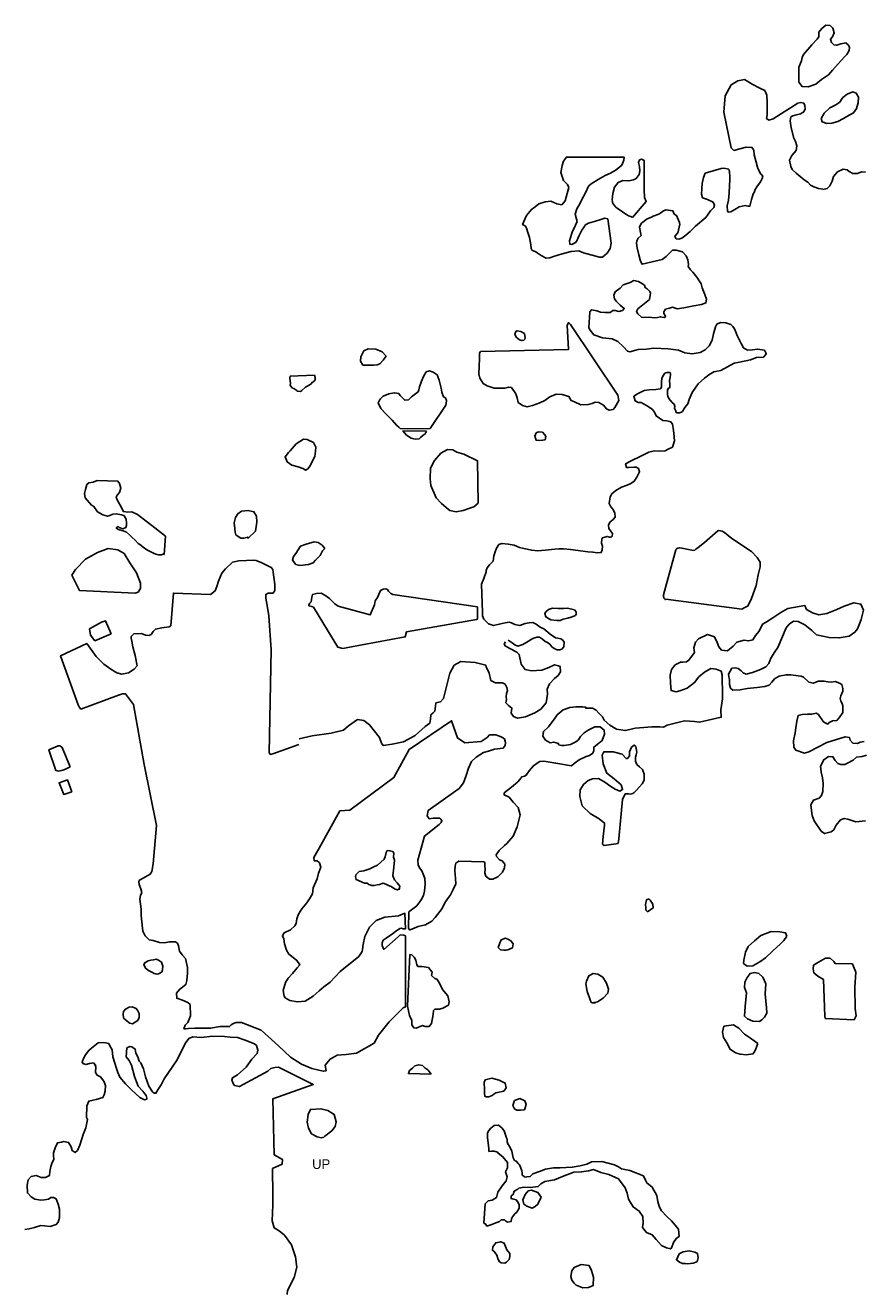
# Model space of a CAD drawing. Extents: x 224146 to 314413, y 726569 to 802583.
# Tile 4 of 5: x 267368 to 288114, y 764320 to 795653. Entities that reach past the tile are written whole.
import ezdxf
from ezdxf.enums import TextEntityAlignment as Align

# ---------------------------------------------------------------- set-up
doc = ezdxf.new("R2010")
doc.units = 0
doc.header["$LTSCALE"] = 800
doc.layers.add('WETLANDS', color=3, linetype='CONTINUOUS')

msp = doc.modelspace()

# ---------------------------------------------------------------- linework, layer by layer
at = {"layer": 'WETLANDS', "color": 0}
for points in [[(286929, 794196), (286742, 794127), (286589, 794140), (286511, 794244), (286510, 794617), (286572, 794770), (286590, 794858), (286623, 794928), (286832, 795170), (286966, 795307), (287005, 795366), (287008, 795484), (287082, 795573), (287181, 795653), (287283, 795652), (287354, 795584), (287388, 795469), (287340, 795365), (287293, 795306), (287315, 795229), (287372, 795172), (287447, 795159), (287549, 795195), (287672, 795216), (287736, 795165), (287766, 795102), (287752, 795025), (287698, 794934), (287631, 794864), (287344, 794546), (287241, 794424), (287067, 794307)], [(287936, 793592), (287979, 793734), (287990, 793872), (287932, 793975), (287843, 794005), (287708, 793949), (287602, 793869), (287562, 793818), (287521, 793746), (287427, 793681), (287277, 793606), (287135, 793479), (287065, 793346), (287086, 793261), (287202, 793225), (287327, 793227), (287477, 793273), (287616, 793343), (287695, 793395), (287864, 793485), (287945, 793598)], [(281781, 790862), (281864, 790259), (281842, 790127), (281763, 790012), (281651, 789912), (281577, 789911), (281180, 790019), (281064, 790065), (280876, 790054), (280653, 789994), (280435, 789927), (280345, 789898), (280256, 789888), (280137, 789956), (280033, 790017), (280002, 790044), (279945, 790069), (279912, 790079), (279887, 790128), (279877, 790217), (279841, 790395), (279791, 790547), (279779, 790607), (279750, 790672), (279702, 790705), (279675, 790719), (279767, 790946), (279892, 791093), (279984, 791154), (280073, 791235), (280230, 791281), (280376, 791297), (280519, 791234), (280643, 791209), (280730, 791304), (280778, 791492), (280818, 791639), (280788, 791712), (280686, 791812), (280620, 792005), (280655, 792183), (280688, 792288), (280757, 792388), (282187, 792386), (282179, 792314), (282126, 792189), (282080, 792148), (281989, 792078), (281852, 791994), (281716, 791933), (281542, 791834), (281370, 791730), (281307, 791667), (281232, 791506), (281139, 791339), (281089, 791233), (281017, 791111), (280978, 790976), (281003, 790885), (281021, 790791), (280982, 790705), (280904, 790527), (280861, 790398), (280835, 790313), (280842, 790234), (280896, 790223), (280999, 790286), (281074, 790448), (281140, 790584), (281200, 790666), (281208, 790679), (281233, 790709), (281307, 790757), (281418, 790788), (281475, 790806), (281583, 790833), (281659, 790858), (281706, 790879)], [(282395, 790891), (282729, 791293), (282688, 791390), (282682, 791580), (282686, 791871), (282685, 792110), (282684, 792306), (282620, 792338), (282570, 792321), (282541, 792252), (282564, 792154), (282578, 792053), (282558, 791957), (282487, 791859), (282421, 791828), (282301, 791799), (282156, 791809), (282037, 791763), (281945, 791644), (281909, 791490), (281889, 791333), (281897, 791281), (281897, 791261), (281927, 791220), (281976, 791155), (282020, 791119), (282109, 791058), (282180, 791013), (282243, 790970), (282295, 790938), (282351, 790915), (282385, 790906)], [(280776, 788229), (280813, 787627), (278633, 787572), (278609, 787537), (278607, 787403), (278589, 787023), (278618, 786912), (278700, 786786), (278794, 786727), (278968, 786669), (279106, 786664), (279236, 786670), (279331, 786693), (279395, 786683), (279505, 786524), (279537, 786428), (279567, 786312), (279675, 786235), (279785, 786207), (279921, 786242), (280103, 786304), (280224, 786366), (280349, 786457), (280507, 786523), (280653, 786512), (280818, 786461), (280879, 786361), (280955, 786330), (281116, 786258), (281298, 786261), (281393, 786285), (281468, 786325), (281558, 786315), (281675, 786249), (281748, 786156), (281816, 786123), (281911, 786143), (281959, 786193), (282053, 786364), (282033, 786495), (280859, 788244), (280848, 788251), (280834, 788271), (280825, 788277), (280807, 788289)], [(279736, 787916), (279721, 788018), (279630, 788072), (279541, 788086), (279508, 788072), (279481, 788009), (279516, 787930), (279599, 787862), (279655, 787848), (279701, 787857), (279725, 787879)], [(276294, 787460), (276198, 787571), (276042, 787636), (275848, 787638), (275747, 787592), (275668, 787441), (275662, 787339), (275722, 787241), (275847, 787239), (275983, 787234), (276073, 787247), (276139, 787269), (276227, 787363)], [(277383, 785671), (277771, 786247), (277783, 786292), (277792, 786364), (277767, 786425), (277714, 786454), (277675, 786565), (277659, 786670), (277628, 786796), (277611, 786869), (277563, 786997), (277458, 787068), (277371, 787100), (277288, 787071), (277231, 786970), (277169, 786839), (277119, 786705), (277108, 786625), (277089, 786580), (276990, 786507), (276922, 786450), (276849, 786382), (276757, 786367), (276646, 786486), (276608, 786536), (276497, 786555), (276363, 786529), (276220, 786471), (276155, 786400), (276133, 786369), (276096, 786307), (276163, 786168), (276279, 786041), (276443, 785878), (276551, 785755), (276609, 785699), (276641, 785671), (277317, 785659)], [(274528, 786987), (273924, 786967), (273910, 786922), (273922, 786846), (273928, 786788), (273922, 786736), (273980, 786672), (274016, 786663), (274086, 786614), (274100, 786592), (274178, 786582), (274207, 786611), (274303, 786696), (274361, 786724), (274432, 786769), (274476, 786814), (274506, 786833), (274543, 786872), (274543, 786917), (274542, 786929)], [(277292, 785600), (276712, 785608), (276799, 785508), (276914, 785430), (277011, 785406), (277111, 785415), (277149, 785443), (277214, 785502), (277261, 785541)], [(280234, 785388), (280249, 785470), (280223, 785514), (280163, 785579), (280067, 785588), (280011, 785558), (279980, 785476), (280006, 785380), (280101, 785373), (280176, 785384)], [(274532, 784972), (274550, 785107), (274553, 785210), (274497, 785326), (274344, 785400), (274251, 785401), (274073, 785293), (273919, 785114), (273878, 785079), (273797, 784966), (273846, 784840), (273967, 784763), (274117, 784724), (274239, 784678), (274311, 784636), (274371, 784676), (274411, 784740)], [(278571, 783817), (278560, 784871), (278218, 785032), (278045, 785085), (277951, 785145), (277815, 785151), (277653, 785059), (277495, 784877), (277395, 784690), (277385, 784422), (277404, 784256), (277536, 783954), (277670, 783811), (277837, 783666), (277875, 783635), (278028, 783609), (278204, 783638), (278368, 783694), (278463, 783727)], [(270804, 782549), (270839, 783000), (270495, 783266), (270143, 783536), (270004, 783606), (269906, 783597), (269795, 783610), (269712, 783767), (269641, 783905), (269616, 783965), (269644, 784022), (269697, 784088), (269728, 784193), (269695, 784307), (269660, 784364), (269145, 784380), (269050, 784342), (268940, 784328), (268894, 784280), (268854, 784155), (268832, 784060), (268845, 783951), (269003, 783771), (269064, 783739), (269155, 783607), (269284, 783530), (269398, 783497), (269463, 783517), (269534, 783549), (269619, 783555), (269751, 783532), (269806, 783515), (269840, 783476), (269864, 783414), (269870, 783336), (269875, 783268), (269858, 783214), (269781, 783183), (269694, 783216), (269666, 783242), (269616, 783208), (269664, 783167), (269790, 783133), (269871, 783099), (269945, 783033), (270010, 782972), (270089, 782902), (270160, 782824), (270228, 782779), (270285, 782731), (270377, 782662), (270472, 782617), (270537, 782584), (270597, 782560), (270620, 782551), (270671, 782540), (270738, 782544), (270771, 782558)], [(272875, 782943), (273063, 783128), (273095, 783347), (273088, 783500), (273024, 783607), (272882, 783638), (272719, 783620), (272623, 783560), (272565, 783469), (272538, 783337), (272551, 783197), (272562, 783099), (272574, 783040), (272607, 783012), (272700, 782951), (272773, 782956), (272872, 782982)], [(270082, 781590), (268710, 781657), (268521, 782034), (268611, 782174), (268861, 782433), (269154, 782596), (269420, 782695), (269660, 782668), (269814, 782572), (269958, 782347), (270122, 782094), (270220, 781841), (270217, 781710), (270157, 781617)], [(274776, 782694), (274715, 782780), (274612, 782849), (274514, 782859), (274314, 782802), (274178, 782759), (274060, 782575), (274008, 782502), (273979, 782410), (274066, 782299), (274157, 782279), (274378, 782298), (274495, 782345), (274550, 782413), (274663, 782521), (274723, 782637)], [(278558, 780946), (278555, 781253), (276462, 781562), (276411, 781585), (276358, 781643), (276329, 781684), (276290, 781698), (276222, 781692), (276155, 781661), (276135, 781597), (276082, 781487), (276025, 781404), (276009, 781304), (275902, 781055), (275109, 781271), (275025, 781326), (274891, 781456), (274782, 781539), (274686, 781589), (274576, 781585), (274478, 781562), (274461, 781492), (274440, 781375), (274412, 781341), (274383, 781306), (274387, 781280), (274459, 781260), (274499, 781248), (275103, 780252), (275193, 780227), (275225, 780224), (275348, 780246), (276771, 780508), (276804, 780638), (278531, 780943)], [(280996, 781131), (280954, 781177), (280784, 781222), (280688, 781212), (280552, 781216), (280410, 781217), (280313, 781190), (280251, 781130), (280221, 781086), (280248, 781003), (280375, 780934), (280529, 780911), (280606, 780915), (280680, 780948), (280791, 780975), (280875, 780998), (280944, 781020), (280981, 781043), (281003, 781077)], [(269494, 780583), (269349, 780907), (269252, 780872), (268958, 780710), (268981, 780550), (269089, 780413)], [(268478, 777293), (268283, 777771), (268268, 777780), (268239, 777802), (268212, 777812), (268177, 777809), (267951, 777715), (268125, 777197), (268160, 777190), (268201, 777185), (268229, 777196), (268296, 777207), (268359, 777233)], [(282037, 775392), (281690, 775340), (281655, 775377), (281671, 775568), (281704, 775846), (281701, 775897), (281566, 776002), (281342, 776140), (281148, 776330), (281088, 776559), (281095, 776720), (281179, 776855), (281298, 776954), (281406, 776994), (281554, 777002), (281709, 776913), (281856, 776805), (281961, 776737), (282077, 776691), (282147, 776727), (282112, 776845), (281943, 776992), (281758, 777132), (281670, 777363), (281641, 777578), (281684, 777665), (281915, 777661), (282135, 777605), (282233, 777497), (282270, 777502), (282317, 777568), (282322, 777666), (282368, 777777), (282432, 777832), (282475, 777792), (282497, 777658), (282481, 777592), (282464, 777535), (282467, 777429), (282500, 777352), (282570, 777291), (282641, 777223), (282682, 777113), (282680, 776963), (282634, 776867), (282562, 776789), (282494, 776717), (282423, 776648), (282398, 776634), (282336, 776615), (282289, 776624), (282209, 776623), (282143, 776485), (282058, 775507)], [(268516, 776671), (268410, 776967), (268205, 776897), (268322, 776604)], [(276620, 774247), (276636, 774338), (276568, 774421), (276500, 774496), (276461, 774595), (276489, 774805), (276500, 774978), (276494, 775007), (276479, 775057), (276490, 775151), (276459, 775198), (276390, 775212), (276324, 775216), (276297, 775172), (276269, 775067), (276247, 775006), (276081, 774856), (275989, 774813), (275891, 774765), (275743, 774718), (275631, 774698), (275546, 774616), (275538, 774567), (275551, 774501), (275761, 774411), (275828, 774410), (275870, 774378), (275945, 774353), (275998, 774352), (276076, 774369), (276133, 774379), (276220, 774408), (276293, 774384), (276356, 774353), (276424, 774330), (276483, 774287), (276519, 774259), (276576, 774245), (276599, 774260), (276616, 774275)], [(282767, 773705), (282904, 773798), (282896, 773893), (282831, 773991), (282794, 774023), (282740, 773998), (282716, 773885), (282723, 773804), (282723, 773765), (282734, 773734)], [(279423, 772809), (279439, 772908), (279385, 772984), (279321, 773020), (279254, 773048), (279144, 773012), (279101, 772912), (279070, 772820), (279129, 772760), (279211, 772754), (279267, 772748), (279307, 772758)], [(286216, 773095), (286180, 773185), (286041, 773207), (285824, 773218), (285570, 773118), (285414, 772981), (285257, 772842), (285190, 772705), (285150, 772506), (285138, 772426), (285234, 772360), (285374, 772368), (285545, 772465), (285684, 772560), (285863, 772734), (285969, 772824), (286045, 772902), (286139, 772995)], [(270755, 772213), (270769, 772354), (270738, 772458), (270666, 772502), (270603, 772526), (270542, 772515), (270475, 772501), (270406, 772485), (270326, 772442), (270301, 772400), (270340, 772303), (270417, 772245), (270501, 772209), (270560, 772175), (270590, 772168), (270628, 772157), (270664, 772165), (270683, 772174)], [(276879, 772647), (276822, 771369), (276875, 771134), (276932, 771009), (276930, 770907), (276978, 770833), (277040, 770820), (277193, 770885), (277262, 770858), (277365, 770862), (277420, 770939), (277458, 771162), (277467, 771258), (277503, 771290), (277615, 771293), (277696, 771315), (277842, 771393), (277858, 771470), (277821, 771625), (277695, 771780), (277616, 771935), (277562, 772028), (277552, 772030), (277502, 772049), (277421, 772123), (277432, 772206), (277341, 772322), (277182, 772348), (277082, 772346), (277057, 772393), (277035, 772504), (276988, 772577), (276933, 772634)], [(287881, 771027), (287164, 771063), (287152, 771121), (287121, 772024), (286978, 772112), (286884, 772189), (286864, 772292), (286875, 772379), (286995, 772458), (287172, 772558), (287288, 772550), (287376, 772474), (287410, 772421), (287836, 772412), (287860, 772350), (287922, 772204), (287897, 771836), (287903, 771308), (287926, 771125)], [(281436, 771458), (281526, 771475), (281664, 771561), (281783, 771685), (281799, 771790), (281753, 771934), (281659, 772081), (281534, 772154), (281420, 772171), (281315, 772118), (281253, 771987), (281236, 771917), (281270, 771728), (281329, 771574), (281354, 771500), (281369, 771463), (281396, 771446), (281480, 771449)], [(285535, 770989), (285368, 770991), (285238, 771048), (285164, 771116), (285182, 771360), (285212, 771695), (285167, 771828), (285171, 771963), (285233, 772078), (285305, 772175), (285421, 772195), (285521, 772175), (285620, 772080), (285689, 771917), (285678, 771671), (285690, 771489), (285708, 771333), (285717, 771195), (285657, 771090), (285596, 771027)], [(270150, 771012), (270182, 771084), (270181, 771181), (270151, 771249), (270111, 771309), (270008, 771345), (269935, 771340), (269844, 771294), (269798, 771237), (269789, 771173), (269801, 771072), (269876, 771001), (269936, 770956), (269958, 770946), (270023, 770931)], [(285492, 770442), (285311, 770572), (285163, 770672), (285028, 770823), (284895, 770902), (284656, 770867), (284617, 770724), (284645, 770593), (284725, 770459), (284807, 770298), (284944, 770208), (285056, 770176), (285215, 770161), (285372, 770185), (285415, 770233), (285449, 770308)], [(277408, 769685), (276846, 769696), (276871, 769770), (276947, 769830), (277007, 769884), (277102, 769913), (277198, 769895), (277263, 769833), (277317, 769797), (277339, 769777)], [(279209, 769264), (279264, 769347), (279245, 769462), (279093, 769532), (278913, 769585), (278748, 769544), (278720, 769476), (278727, 769296), (278729, 769209), (278736, 769140), (278772, 769123), (278840, 769118), (278921, 769150), (278963, 769184), (279015, 769219), (279049, 769230)], [(279718, 768799), (279758, 768929), (279731, 769023), (279603, 769077), (279475, 769026), (279434, 768905), (279475, 768823), (279533, 768793), (279590, 768789), (279621, 768791)], [(274955, 768277), (275033, 768383), (275064, 768503), (275012, 768687), (274851, 768782), (274681, 768825), (274423, 768810), (274369, 768680), (274345, 768497), (274372, 768342), (274448, 768207), (274588, 768133), (274693, 768106), (274754, 768120), (274778, 768143)], [(278712, 765992), (278751, 766468), (278821, 766542), (278924, 766563), (279025, 766626), (279059, 766760), (279167, 766919), (279265, 767041), (279289, 767141), (279251, 767260), (279298, 767364), (279303, 767492), (279185, 767636), (279066, 767724), (279054, 767753), (278967, 767775), (278902, 767774), (278839, 767768), (278839, 767833), (278825, 767982), (278809, 768109), (278804, 768227), (278834, 768285), (278890, 768342), (278966, 768407), (279077, 768419), (279156, 768352), (279214, 768278), (279247, 768180), (279264, 768123), (279289, 768070), (279293, 768010), (279311, 767960), (279369, 767866), (279408, 767771), (279425, 767690), (279439, 767613), (279474, 767545), (279516, 767525), (279575, 767465), (279600, 767433), (279622, 767379), (279653, 767285), (279661, 767238), (279666, 767184), (279736, 767132), (279782, 767136), (279857, 767146), (279930, 767217), (280093, 767270), (280244, 767327), (280435, 767361), (280602, 767363), (280903, 767378), (281102, 767413), (281264, 767451), (281379, 767510), (281636, 767521), (281944, 767439), (282045, 767387), (282125, 767340), (282331, 767299), (282662, 767163), (282712, 767053), (282748, 766987), (282882, 766880), (282992, 766679), (283023, 766520), (283065, 766386), (283114, 766299), (283240, 766159), (283357, 766052), (283530, 765843), (283552, 765666), (283484, 765623), (283410, 765513), (283363, 765398), (283338, 765354), (283232, 765381), (283113, 765440), (282977, 765587), (282881, 765700), (282737, 765765), (282642, 765889), (282654, 765994), (282645, 766157), (282559, 766292), (282413, 766393), (282292, 766586), (282265, 766737), (282215, 766869), (282043, 767087), (281810, 767195), (281612, 767248), (281432, 767319), (281305, 767291), (281134, 767260), (280942, 767252), (280658, 767146), (280462, 767067), (280227, 767022), (280127, 766965), (280062, 766900), (279862, 766879), (279706, 766887), (279582, 766862), (279554, 766835), (279465, 766781), (279438, 766699), (279387, 766668), (279387, 766602), (279414, 766591), (279518, 766567), (279551, 766528), (279590, 766453), (279590, 766363), (279531, 766261), (279480, 766224), (279422, 766149), (279399, 766096), (279387, 766032), (279303, 766021), (279253, 766048), (279225, 766074), (279147, 766071), (279112, 766042), (279106, 766036), (279033, 766009), (278885, 765953), (278791, 765921), (278772, 765945), (278763, 765966)], [(280136, 766636), (280052, 766748), (279897, 766810), (279812, 766797), (279736, 766700), (279680, 766568), (279701, 766464), (279775, 766417), (279909, 766364), (279981, 766409), (280051, 766461)], [(279283, 765335), (279221, 765496), (279134, 765532), (279009, 765507), (278941, 765406), (278925, 765321), (278968, 765292), (279035, 765199), (279060, 765115), (279096, 765042), (279146, 765008), (279231, 765002), (279275, 765025), (279341, 765092), (279359, 765167), (279355, 765239)], [(283557, 765027), (283479, 765087), (283546, 765229), (283646, 765280), (283796, 765305), (283938, 765275), (284004, 765241), (284015, 765131), (284004, 765071), (283983, 765037), (283891, 765003), (283766, 764985), (283697, 764991), (283629, 764990)], [(281166, 764390), (281305, 764398), (281423, 764449), (281429, 764657), (281380, 764823), (281317, 764940), (281122, 764971), (280946, 764892), (280893, 764808), (280871, 764669), (280889, 764583), (280951, 764505), (281003, 764455), (281085, 764422)]]:
    msp.add_lwpolyline(points, close=True, dxfattribs=at)
for points in [[(288157, 792017), (288059, 792022), (287959, 791982), (287843, 791981), (287755, 792029), (287705, 792076), (287605, 792092), (287469, 792022), (287371, 791907), (287335, 791790), (287280, 791674), (287212, 791608), (287104, 791591), (287104, 791594), (286996, 791615), (286879, 791654), (286799, 791694), (286735, 791770), (286644, 791830), (286543, 791912), (286443, 791989), (286348, 792083), (286346, 792086), (286313, 792157), (286276, 792311), (286339, 792431), (286442, 792556), (286462, 792666), (286430, 792778), (286383, 792855), (286318, 793112), (286299, 793291), (286310, 793384), (286363, 793415), (286415, 793430), (286552, 793462), (286630, 793513), (286666, 793582), (286662, 793664), (286636, 793723), (286561, 793741), (286487, 793727), (285876, 793335), (285764, 793305), (285713, 793347), (285722, 793437), (285725, 793603), (285728, 793750), (285715, 793921), (285665, 794036), (285546, 794100), (285351, 794199), (285162, 794307), (285000, 794277), (284839, 794176), (284690, 793905), (284654, 793504), (284835, 792617), (284902, 792554), (285050, 792591), (285208, 792636), (285347, 792631), (285396, 792565), (285406, 792447), (285453, 792262), (285497, 792109), (285573, 791970), (285575, 791967), (285617, 791916), (285605, 791858), (285559, 791777), (285469, 791650), (285427, 791585), (285401, 791514), (285382, 791480), (285359, 791418), (285341, 791343), (285297, 791173), (285249, 791177), (285181, 791189), (285032, 791156), (284929, 791090), (284827, 791037), (284763, 791028), (284748, 791047), (284737, 791179), (284765, 791324), (284785, 791503), (284805, 791839), (284804, 791940), (284796, 791995), (284796, 792030), (284785, 792057), (284775, 792090), (284650, 792116), (284588, 792109), (284193, 791991), (284152, 791881), (284120, 791734), (284101, 791474), (284128, 791384), (284248, 791341), (284389, 791274), (284421, 791199), (284404, 791138), (284327, 791063), (284206, 790896), (283954, 790676), (283817, 790547), (283716, 790458), (283618, 790384), (283541, 790359), (283478, 790369), (283445, 790422), (283455, 790446), (283506, 790508), (283522, 790538), (283557, 790694), (283566, 790715), (283558, 790772), (283485, 790946), (283423, 790978), (283392, 791063), (283224, 791082), (283164, 791060), (283098, 791007), (283048, 790976), (282905, 790923), (282860, 790905), (282758, 790858), (282615, 790750), (282574, 790677), (282568, 790654), (282596, 790484), (282604, 790452), (282535, 790386), (282497, 790316), (282493, 790260), (282511, 790141), (282547, 789969), (282592, 789815), (282631, 789736), (283126, 789857), (283224, 789927), (283314, 790023), (283384, 790087), (283478, 790083), (283629, 790041), (283721, 789945), (283765, 789846), (283782, 789731), (283773, 789677), (283830, 789594), (283885, 789541), (283988, 789417), (284091, 789254), (284119, 789152), (284184, 788986), (284223, 788869), (284209, 788779), (284101, 788740), (283913, 788709), (283667, 788659), (283501, 788636), (283384, 788671), (283310, 788651), (283207, 788622), (283165, 788560), (283169, 788515), (283211, 788452), (283194, 788418), (283178, 788418), (283089, 788436), (283011, 788419), (282927, 788409), (282871, 788414), (282778, 788426), (282668, 788419), (282618, 788424), (282527, 788511), (282495, 788565), (282524, 788630), (282606, 788702), (282692, 788765), (282814, 788867), (282842, 789021), (282820, 789065), (282755, 789125), (282703, 789158), (282693, 789215), (282641, 789255), (282542, 789309), (282430, 789331), (282336, 789283), (282165, 789228), (282092, 789145), (281964, 789057), (281929, 788973), (281944, 788881), (281991, 788819), (282092, 788724), (282189, 788642), (282143, 788589), (282054, 788569), (281968, 788591), (281903, 788590), (281842, 788540), (281711, 788539), (281605, 788553), (281508, 788585), (281375, 788608), (281336, 788554), (281312, 788166), (281347, 788102), (281436, 787991), (281649, 787917), (281892, 787891), (282031, 787826), (282172, 787693), (282270, 787585), (282331, 787571), (282537, 787625), (282728, 787637), (282923, 787657), (283276, 787644), (283530, 787611), (283685, 787544), (283869, 787521), (284069, 787553), (284194, 787617), (284289, 787713), (284363, 787858), (284400, 788017), (284445, 788183), (284483, 788253), (284571, 788297), (284707, 788282), (284827, 788248), (284877, 788195), (284917, 788135), (284957, 788042), (284973, 787985), (285013, 787902), (285050, 787841), (285086, 787775), (285141, 787663), (285243, 787607), (285366, 787621), (285487, 787630), (285659, 787611), (285705, 787525), (285695, 787504), (285639, 787439), (285461, 787424), (285317, 787370), (285040, 787310), (284906, 787288), (284583, 787109), (284402, 787072), (284286, 787002), (284172, 786918), (284021, 786775), (283869, 786558), (283794, 786389), (283760, 786282), (283690, 786187), (283629, 786088), (283607, 786073), (283553, 786060), (283496, 786058), (283475, 786067), (283458, 786126), (283435, 786171), (283440, 786218), (283425, 786269), (283379, 786315), (283324, 786372), (283294, 786416), (283270, 786467), (283256, 786512), (283259, 786564), (283256, 786620), (283276, 786660), (283315, 786684), (283317, 786771), (283306, 786856), (283328, 786933), (283332, 787014), (283323, 787053), (283254, 787060), (283197, 787039), (283158, 786987), (283121, 786917), (283110, 786825), (283111, 786694), (283083, 786654), (282967, 786632), (282803, 786625), (282680, 786607), (282521, 786530), (282423, 786467), (282463, 786352), (282532, 786317), (282605, 786317), (282778, 786218), (282888, 786141), (282934, 786071), (282976, 785980), (283147, 785870), (283239, 785858), (283345, 785832), (283382, 785774), (283402, 785674), (283419, 785557), (283436, 785361), (283385, 785209), (283278, 785155), (283205, 785116), (283058, 785110), (282930, 785114), (282799, 785086), (282712, 785041), (282586, 784979), (282359, 784869), (282222, 784795), (282245, 784700), (282292, 784703), (282424, 784712), (282488, 784712), (282541, 784675), (282569, 784597), (282501, 784465), (282436, 784365), (282351, 784310), (282265, 784268), (282123, 784216), (281980, 784133), (281881, 784048), (281841, 783977), (281820, 783809), (281856, 783731), (281912, 783662), (281959, 783571), (281963, 783471), (281915, 783420), (281831, 783349), (281802, 783274), (281809, 783195), (281847, 783139), (281900, 783069), (281894, 783001), (281864, 782976), (281824, 782976), (281764, 782997), (281652, 782963), (281631, 782928), (281630, 782826), (281654, 782752), (281642, 782664), (281614, 782602), (281527, 782591), (281413, 782603), (281284, 782617), (281052, 782652), (280860, 782673), (280688, 782687), (280572, 782690), (280475, 782682), (280388, 782670), (280244, 782658), (280044, 782642), (279901, 782656), (279701, 782699), (279593, 782722), (279462, 782781), (279317, 782809), (279163, 782821), (279089, 782794), (279027, 782710), (278995, 782619), (278959, 782516), (278945, 782386), (278853, 782292), (278797, 782217), (278776, 782150), (278770, 782116), (278718, 781957), (278654, 781812), (278681, 781110), (278685, 781032), (278717, 780945), (278832, 780829), (278953, 780791), (279094, 780822), (279243, 780859), (279338, 780872), (279396, 780855), (279485, 780817), (279605, 780792), (279738, 780843), (279834, 780854), (279927, 780863), (280009, 780826), (280106, 780750), (280201, 780709), (280358, 780575), (280491, 780486), (280548, 780475), (280617, 780465), (280658, 780436), (280704, 780378), (280693, 780261), (280644, 780204), (280592, 780187), (280530, 780186), (280457, 780221), (280399, 780264), (280345, 780326), (280287, 780374), (280232, 780398), (280163, 780451), (280092, 780501), (280030, 780499), (279929, 780471), (279781, 780381), (279682, 780321), (279558, 780280), (279482, 780310), (279415, 780358), (279317, 780425)], [(285098, 781193), (283217, 781440), (283198, 781435), (283182, 781454), (283168, 781470), (283165, 781488), (283164, 781507), (283163, 781548), (283469, 782662), (283486, 782685), (283494, 782695), (283515, 782710), (283553, 782718), (283617, 782707), (283903, 782650), (283935, 782660), (283963, 782681), (284015, 782720), (284175, 782845), (284503, 783135), (284529, 783142), (284613, 783127), (284671, 783090), (284853, 782944), (285342, 782627), (285478, 782478), (285549, 782361), (285552, 782247), (285504, 782045), (285450, 781783), (285339, 781460), (285257, 781285), (285254, 781276), (285174, 781233), (285098, 781193)], [(274139, 777843), (273491, 777614), (273434, 777601), (273402, 777638), (273452, 780192), (273393, 781029), (273353, 781284), (273316, 781470), (273318, 781562), (273377, 781593), (273500, 781596), (273543, 781655), (273546, 781803), (273502, 782110), (273496, 782178), (273452, 782229), (273218, 782342), (273082, 782401), (273014, 782405), (272842, 782398), (272652, 782390), (272498, 782362), (272323, 782192), (272227, 782089), (272145, 781892), (272110, 781753), (272062, 781649), (271949, 781557), (271033, 781594), (270970, 780786), (270930, 780757), (270750, 780737), (270589, 780703), (270533, 780641), (270484, 780571), (270427, 780542), (270341, 780548), (270240, 780595), (270055, 780584), (269988, 780520), (269983, 780474), (270001, 780404), (270032, 780259), (270084, 780052), (270137, 779795), (270058, 779710), (269923, 779622), (269752, 779587), (269630, 779623), (269481, 779706), (269310, 779835), (269124, 780027), (268887, 780344), (268239, 780042), (268673, 778829), (268698, 778779), (268712, 778761), (268743, 778722), (269674, 779067), (269775, 779098), (269849, 779096), (270048, 778838), (270306, 777346), (270610, 775835), (270534, 774890), (270499, 774696), (270459, 774632), (270342, 774571), (270191, 774488), (270177, 774453), (270187, 774381), (270226, 774273), (270248, 774178), (270222, 774106), (270203, 774015), (270216, 773892), (270238, 773766), (270237, 773622), (270239, 773530), (270273, 773222), (270335, 773105), (270434, 773005), (270534, 772990), (270691, 772943), (270817, 772934), (270929, 772956), (271080, 772957), (271131, 772922), (271155, 772862), (271185, 772726), (271247, 772636), (271330, 772544), (271384, 772327), (271382, 772185), (271382, 772182), (271368, 771997), (271336, 771899), (271181, 771780), (271105, 771686), (271114, 771561), (271260, 771511), (271390, 771455), (271446, 771403), (271455, 771124), (271393, 770963), (271324, 770893), (271292, 770806), (271330, 770802), (271402, 770814), (271566, 770818), (271748, 770822), (271954, 770818), (272191, 770858), (272422, 770858), (272460, 770906), (272503, 770929), (272536, 770946), (272586, 770959), (272636, 770962), (272693, 770959), (272716, 770958), (273203, 770768), (273634, 770385), (273933, 770099), (274202, 769926), (274454, 769822), (274741, 769755), (274811, 769767), (274790, 769901), (274908, 770056), (275083, 770156), (275306, 770170), (275567, 770203), (275999, 770453), (276106, 770645), (276371, 770976), (276590, 771196), (276721, 771324), (276774, 771346), (276773, 773105), (276733, 773126), (276647, 773130), (276598, 773086), (276238, 772770), (276198, 772864), (276198, 772930), (276222, 772997), (276299, 773049), (276453, 773158), (276528, 773216), (276636, 773289), (276675, 773296), (276720, 773281), (276772, 773279), (276761, 773667), (276602, 773603), (276263, 773572), (276051, 773488), (275887, 773320), (275773, 773087), (275732, 772890), (275714, 772770), (275706, 772715), (275622, 772599), (275160, 772221), (274908, 771958), (274756, 771848), (274637, 771743), (274492, 771617), (274291, 771492), (274103, 771476), (273913, 771505), (273797, 771572), (273775, 771609), (273751, 771756), (273804, 771955), (273873, 772058), (273979, 772171), (274098, 772312), (274163, 772393), (274087, 772498), (273956, 772604), (273891, 772655), (273827, 772756), (273783, 772911), (273762, 773034), (273729, 773109), (273776, 773182), (273928, 773258), (274036, 773353), (274069, 773416), (274087, 773532), (274132, 773647), (274213, 773777), (274337, 773928), (274403, 774027), (274471, 774146), (274487, 774295), (274591, 774519), (274620, 774660), (274684, 774804), (274646, 774914), (274589, 774961), (274517, 774967), (274508, 775047), (274637, 775274), (275151, 776202), (275396, 776218), (276486, 777031), (276864, 777723), (277916, 778432), (278066, 778006), (278244, 777887), (278651, 777919), (278800, 778021), (278858, 778086), (279012, 778080), (279141, 778037), (279222, 777984), (279247, 777895), (279241, 777823), (279193, 777754), (278979, 777730), (278831, 777681), (278709, 777646), (278521, 777527), (278412, 777422), (278332, 777259), (278281, 777077), (278215, 776898), (278107, 776759), (277967, 776655), (277340, 776211), (277310, 776079), (277364, 776004), (277457, 776017), (277628, 776018), (277652, 775997), (277678, 775959), (277662, 775915), (277613, 775866), (277250, 775578), (277077, 774977), (277086, 774861), (277124, 774793), (277178, 774716), (277221, 774621), (277254, 774526), (277263, 774388), (277249, 774215), (277220, 774102), (277164, 773998), (277060, 773852), (276855, 773698), (276853, 773299), (276859, 773281), (276874, 773258), (276894, 773254), (277088, 773342), (277273, 773378), (277431, 773474), (277512, 773564), (277687, 773781), (277749, 773922), (277800, 774000), (277889, 774122), (277955, 774255), (278022, 774395), (278013, 774529), (277998, 774725), (278006, 774834), (278011, 774877), (278025, 774907), (278095, 774956), (278719, 774942), (278737, 774914), (278743, 774832), (278745, 774766), (278737, 774658), (278763, 774582), (278852, 774510), (278933, 774508), (279058, 774571), (279173, 774683), (279224, 774790), (279236, 774885), (279168, 774966), (279100, 774993), (279031, 775068), (279023, 775113), (279097, 775220), (279229, 775343), (279286, 775397), (279439, 775577), (279539, 775808), (279615, 776101), (279560, 776281), (279442, 776418), (279341, 776539), (279214, 776601), (279217, 776647), (279403, 776791), (279555, 776919), (279604, 776978), (279651, 777045), (279718, 777057), (279765, 777084), (279839, 777193), (279941, 777320), (280033, 777383), (280098, 777422), (280203, 777431), (280495, 777380), (280887, 777320), (280952, 777377), (281076, 777465), (281249, 777549), (281332, 777575), (281411, 777632), (281434, 777693), (281438, 777780), (281520, 777846), (281642, 777941), (281697, 778097), (281695, 778201), (281592, 778279), (281459, 778284), (281297, 778202), (281198, 778131), (281108, 778045), (281055, 777960), (280990, 777910), (280862, 777846), (280700, 777820), (280641, 777818), (280566, 777838), (280563, 777866), (280443, 777904), (280354, 777887), (280242, 777951), (280173, 778052), (280189, 778167), (280318, 778281), (280432, 778435), (280462, 778483), (280531, 778577), (280679, 778705), (280843, 778761), (280993, 778781), (281164, 778780), (281239, 778765), (281233, 778746), (281401, 778745), (281497, 778695), (281559, 778624), (281651, 778533), (281693, 778446), (281829, 778325), (281999, 778227), (282208, 778191), (282327, 778215), (282456, 778247), (282675, 778268), (282870, 778286), (283067, 778282), (283163, 778275), (283255, 778326), (283415, 778363), (283682, 778430), (283927, 778417), (284053, 778400), (284589, 778521), (284583, 778705), (284621, 778974), (284619, 779210), (284621, 779218), (284613, 779397), (284615, 779566), (284590, 779661), (284467, 779714), (284332, 779728), (284177, 779632), (284036, 779517), (283931, 779378), (283749, 779239), (283564, 779174), (283477, 779148), (283350, 779181), (283331, 779365), (283326, 779563), (283355, 779704), (283452, 779818), (283584, 779884), (283640, 779884), (283726, 779889), (283789, 779936), (283930, 780125), (283911, 780239), (283954, 780380), (284027, 780464), (284251, 780572), (284420, 780508), (284487, 780372), (284533, 780260), (284596, 780181), (284742, 780166), (284883, 780282), (284975, 780378), (285158, 780425), (285268, 780409), (285375, 780436), (285438, 780544), (285531, 780653), (285607, 780824), (285703, 780877), (285867, 780981), (286065, 781117), (286234, 781209), (286657, 781285), (286696, 781189), (286846, 781107), (287002, 781058), (287205, 781086), (287448, 781184), (287629, 781273), (287871, 781355), (288044, 781322), (288113, 781175), (288052, 780939), (288013, 780834), (287964, 780707), (287896, 780626), (287753, 780528), (287511, 780482), (287258, 780497), (286949, 780560), (286831, 780670), (286662, 780809), (286490, 780893), (286376, 780897), (286273, 780827), (286199, 780735), (285993, 780245), (285915, 780142), (285814, 779980), (285770, 779847), (285695, 779770), (285559, 779705), (285361, 779627), (285209, 779588), (285131, 779616), (285080, 779668), (285009, 779724), (284942, 779740), (284855, 779733), (284767, 779585), (284779, 779523), (284790, 779454), (284793, 779334), (284821, 779238), (284873, 779190), (285057, 779197), (285232, 779231), (285475, 779252), (285669, 779277), (285774, 779317), (285838, 779387), (285907, 779469), (286022, 779534), (286200, 779571), (286311, 779571), (286493, 779549), (286565, 779533), (286621, 779512), (286759, 779387), (286874, 779367), (286989, 779414), (287036, 779417), (287135, 779411), (287229, 779400), (287317, 779387), (287407, 779401), (287517, 779360), (287572, 779332), (287600, 779232), (287600, 779165), (287550, 779049), (287534, 778986), (287548, 778919), (287579, 778860), (287598, 778805), (287599, 778734), (287597, 778637), (287507, 778504), (287446, 778441), (287339, 778434), (287264, 778393), (287226, 778352), (287147, 778392), (287114, 778418), (287070, 778483), (287022, 778550), (286995, 778585), (286938, 778618), (286831, 778599), (286723, 778596), (286596, 778584), (286497, 778563), (286456, 778422), (286435, 778261), (286415, 778137), (286376, 777932), (286382, 777776), (286432, 777708), (286646, 777631), (286758, 777667), (287204, 777894), (287659, 778038), (287764, 778014), (287783, 777952), (287846, 777875), (287959, 777866), (288031, 777900), (288124, 777923)], [(274141, 777983), (274468, 778062), (274933, 778123), (275241, 778198), (275365, 778310), (275587, 778462), (275746, 778441), (275888, 778332), (276011, 778176), (276136, 778018), (276181, 777881), (276225, 777816), (276445, 777857), (276730, 777911), (277013, 778070), (277260, 778293), (277376, 778376), (277394, 778476), (277405, 778581), (277458, 778632), (277505, 778671), (277517, 778795), (277530, 778873), (277642, 778904), (277718, 778987), (277795, 779315), (277876, 779613), (277979, 779808), (278145, 779896), (278501, 779873), (278765, 779807), (278775, 779767), (278845, 779608), (278884, 779430), (279006, 779372), (279177, 779369), (279241, 779338), (279284, 779253), (279297, 779183), (279278, 779108), (279267, 779029), (279274, 778955), (279259, 778877), (279328, 778809), (279411, 778748), (279398, 778688), (279392, 778622), (279448, 778536), (279550, 778499), (279742, 778532), (279978, 778630), (280123, 778721), (280254, 778877), (280294, 779095), (280284, 779216), (280339, 779350), (280461, 779476), (280552, 779550), (280612, 779648), (280604, 779772), (280561, 779791), (280467, 779819), (280326, 779750), (280150, 779687), (279896, 779667), (279735, 779701), (279641, 779836), (279585, 780074), (279529, 780135), (279358, 780225), (279241, 780284), (279219, 780329), (279250, 780389)], [(288185, 777581), (288074, 777550), (287938, 777529), (287858, 777460), (287715, 777381), (287645, 777346), (287545, 777347), (287478, 777373), (287405, 777448), (287355, 777543), (287246, 777549), (287125, 777469), (287042, 777310), (287061, 777158), (287097, 777022), (287108, 776881), (287107, 776680), (287068, 776584), (287012, 776518), (286871, 776464), (286809, 776351), (286815, 776280), (286836, 776083), (286888, 775951), (287062, 775702), (287147, 775637), (287310, 775679), (287375, 775734), (287437, 775850), (287542, 775983), (287633, 776015), (287722, 775992), (287924, 775928), (288161, 775952)], [(267356, 765837), (267460, 765856), (267593, 765887), (267748, 765934), (267843, 765923), (267984, 765908), (268131, 765958), (268181, 766014), (268210, 766131), (268216, 766336), (268181, 766465), (268130, 766591), (268067, 766629), (268003, 766629), (267940, 766584), (267844, 766574), (267749, 766563), (267605, 766583), (267512, 766648), (267418, 766743), (267412, 766937), (267442, 767062), (267516, 767144), (267634, 767171), (267762, 767127), (267869, 767127), (267963, 767171), (267971, 767272), (268001, 767398), (268031, 767493), (268074, 767569), (268064, 767671), (268062, 767731), (268104, 767860), (268166, 767984), (268262, 767998), (268317, 768016), (268438, 767992), (268504, 767882), (268523, 767789), (268605, 767739), (268656, 767793), (268717, 767925), (268801, 768189), (268868, 768352), (268909, 768556), (268878, 768612), (268894, 768897), (268937, 769017), (269043, 769041), (269121, 769053), (269289, 769104), (269315, 769173), (269347, 769263), (269352, 769397), (269307, 769510), (269228, 769616), (269143, 769661), (269102, 769722), (269113, 769865), (269079, 769932), (269109, 769894), (269053, 769960), (268952, 769944), (268867, 769918), (268791, 769948), (268774, 769985), (268816, 770089), (268859, 770158), (268939, 770269), (269007, 770328), (269167, 770458), (269310, 770468), (269433, 770441), (269462, 770385), (269515, 770282), (269530, 770108), (269621, 769825), (269656, 769725), (269704, 769606), (269846, 769442), (270004, 769289), (270202, 769106), (270320, 769050), (270372, 769066), (270373, 769088), (270362, 769157), (270325, 769196), (270272, 769257), (270159, 769384), (270116, 769493), (270073, 769628), (270026, 769782), (269996, 769907), (269936, 770021), (269864, 770111), (269882, 770331), (269956, 770367), (270002, 770359), (270085, 770304), (270102, 770205), (270154, 770112), (270185, 770005), (270225, 769964), (270289, 769816), (270341, 769617), (270422, 769381), (270515, 769248), (270557, 769214), (270598, 769210), (270650, 769297), (270732, 769415), (270804, 769564), (271123, 770040), (271322, 770443), (271412, 770562), (271515, 770603), (271722, 770593), (272008, 770619), (272295, 770618), (272436, 770597), (272622, 770590), (272808, 770525), (273040, 770433), (273091, 770390), (273121, 770274), (273107, 770193), (272973, 770054), (272833, 769855), (272617, 769669), (272493, 769593), (272482, 769537), (272521, 769436), (272546, 769397), (272667, 769375), (273370, 769758), (273446, 769819), (273544, 769846), (273635, 769855), (274493, 769429), (273494, 769071), (273524, 767685), (273731, 767570), (273723, 767450), (273487, 767344), (273491, 766693), (273489, 766444), (273480, 766053), (273524, 765879), (273650, 765799), (273779, 765695), (273952, 765457), (274052, 765159), (274083, 764902), (274021, 764644), (273859, 764323), (273848, 764228)]]:
    msp.add_lwpolyline(points, dxfattribs=at)

# ---------------------------------------------------------------- texts
msp.add_text('UP', height=240, dxfattribs=at).set_placement((274689, 767335), align=Align.CENTER)

doc.saveas('drawing.dxf')
